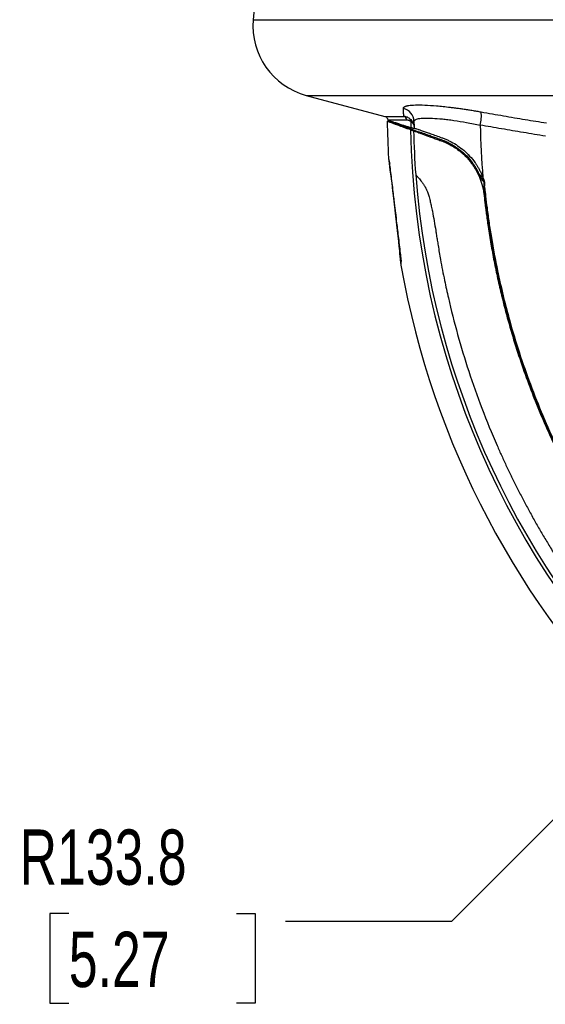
# Model space of a CAD drawing. Header units: millimetres. Extents: x 25 to 1092, y 25 to 838.
# Tile 11 of 50: x 393 to 473, y 233 to 384. Entities that reach past the tile are written whole.
import ezdxf

# ---------------------------------------------------------------- set-up
doc = ezdxf.new("R2010")
doc.units = ezdxf.units.MM
doc.header["$LTSCALE"] = 4
doc.layers.add('DIMENSIONS', color=140, linetype='Continuous', lineweight=25)
doc.styles.add('SLDTEXTSTYLE0', font='TXT', dxfattribs={"width": 0.7})
doc.dimstyles.new('SLDDIMSTYLE1', dxfattribs={"dimtxt": 8.632031, "dimasz": 13.208, "dimexe": 0, "dimexo": 0.0625, "dimgap": 2.158008, "dimtad": 0, "dimtih": 1, "dimtoh": 1, "dimrnd": 1e-09, "dimzin": 12, "dimdsep": 46, "dimtxsty": 'SLDTEXTSTYLE0', "dimsah": 1, "dimcen": 0, "dimadec": 0, "dimazin": 3, "dimtfac": 1, "dimtofl": 0, "dimtmove": 0, "dimatfit": 3, "dimfxl": 0, "dimfrac": 2, "dimtolj": 1, "dimtzin": 12, "dimarcsym": 0})

# ---------------------------------------------------------------- blocks, each defined once
blk = doc.blocks.new('_D_1')
at = {"layer": 'DIMENSIONS'}
for p, q in [((488.28, 275.3), (458.9, 245.92)), ((400.33, 247.14), (397.43, 247.14)), ((397.43, 247.14), (397.43, 233.42)), ((425.98, 247.14), (428.88, 247.14)), ((428.88, 247.14), (428.88, 233.42)), ((458.9, 245.92), (433.5, 245.92)), ((397.43, 233.42), (400.33, 233.42)), ((428.88, 233.42), (425.98, 233.42))]:
    blk.add_line(p, q, dxfattribs=at)
blk.add_solid([(488.28, 275.3), (477.5, 267.4), (480.38, 264.52)], dxfattribs=at)
at = {"layer": 'DIMENSIONS', "char_height": 8.467, "attachment_point": 1, "style": 'SLDTEXTSTYLE0'}
for s, insert in [('R133.8', (392.81, 259.99)), ('5.27', (400.33, 244.33))]:
    blk.add_mtext(s, dxfattribs=dict(at, insert=insert))

msp = doc.modelspace()

# ---------------------------------------------------------------- linework, layer by layer
for p, q in [((429.625, 396.075), (428.568, 383.995)), ((428.568, 383.995), (584.828, 383.995)), ((436.679, 372.411), (448.723, 369.184)), ((436.679, 372.411), (577.994, 372.411)), ((453.189, 367.314), (453.188, 367.387)), ((463.573, 360.039), (463.328, 360.029)), ((463.907, 359.37), (463.842, 359.372)), ((463.922, 358.884), (463.983, 358.885)), ((464.04, 355.948), (464.124, 356.048))]:
    msp.add_line(p, q)
at = {"flags": 128}
for points in [[(449.168, 368.611), (449.168, 368.602), (449.168, 368.593), (449.169, 368.583), (449.169, 368.574), (449.169, 368.565), (449.169, 368.556), (449.169, 368.547), (449.169, 368.537)], [(449.266, 362.81), (449.266, 362.811), (449.267, 362.802), (449.27, 362.778), (449.282, 362.689), (449.301, 362.545), (449.331, 362.319), (449.369, 362.03), (449.45, 361.409), (449.551, 360.63), (449.589, 360.33), (449.629, 360.015), (449.671, 359.687), (449.714, 359.343), (449.758, 358.986), (449.906, 357.784), (450.038, 356.689), (450.149, 355.759), (450.212, 355.218), (450.24, 354.98), (450.252, 354.875), (450.257, 354.828), (450.26, 354.808), (450.261, 354.799), (450.261, 354.795), (450.261, 354.793), (450.261, 354.793), (450.261, 354.792), (450.261, 354.792), (450.312, 354.35), (450.363, 353.91), (450.412, 353.47), (450.463, 353.023), (450.512, 352.576), (450.561, 352.136), (450.609, 351.704), (450.704, 350.83), (450.784, 350.078), (450.82, 349.743), (450.845, 349.505), (450.857, 349.388), (450.875, 349.216), (450.88, 349.173), (450.881, 349.163), (450.881, 349.16), (450.881, 349.159), (450.881, 349.159), (450.881, 349.159), (450.881, 349.159), (450.903, 348.944), (450.944, 348.557), (450.981, 348.199), (451.03, 347.72), (451.072, 347.309), (451.126, 346.774), (451.157, 346.467), (451.164, 346.398), (451.165, 346.385), (451.165, 346.384), (451.165, 346.384), (451.165, 346.384), (451.165, 346.384), (451.165, 346.384), (451.165, 346.384), (451.165, 346.384), (451.165, 346.384), (451.165, 346.384), (451.165, 346.384), (451.165, 346.384)], [(463.174, 360.357), (463.171, 360.357), (463.168, 360.357)], [(463.233, 360.204), (463.261, 360.156), (463.298, 360.116)]]:
    msp.add_lwpolyline(points, dxfattribs=at)
for centre, radius, start, end in [((439.526, 383.037), 11, 175, 255), ((451.083, 368.384), 2.088, 0.85195, 76.86306), ((457.516, 369.263), 5.972, 346.33293, 5.88517), ((582.922, 369.943), 133.847, 180.63867, 183.05503), ((451.442, 368.613), 0.596, 359.76048, 73.37953), ((452.141, 368.453), 0.551, 355.62853, 44.18978), ((583.007, 370.029), 130.327, 180.71119, 181.12893), ((583.007, 370.029), 129.847, 180.7123, 181.16603), ((582.922, 369.943), 130.327, 181.22255, 268.77745), ((582.922, 369.943), 129.847, 181.30486, 184.2837), ((583.007, 370.029), 119.708, 181.04182, 184.87679), ((463.53, 360.528), 0.4, 205.19579, 228.1604), ((582.922, 369.943), 129.847, 184.2837, 265.7163), ((462.419, 358.897), 1.5, 12.01645, 18.48545), ((468.911, 358.326), 4.979, 179.53463, 186.17668), ((582.922, 369.943), 133.847, 190.13831, 259.86141)]:
    msp.add_arc(centre, radius, start, end)
for points, knots in [([(451.558, 370.417), (451.558, 370.433), (451.559, 370.464), (451.573, 370.508), (451.596, 370.55), (451.629, 370.59), (451.672, 370.628), (451.725, 370.664), (451.789, 370.698), (451.862, 370.73), (451.945, 370.759), (452.037, 370.786), (452.14, 370.812), (452.252, 370.835), (452.6, 370.895), (453.345, 370.955), (454.785, 370.939), (456.575, 370.824), (458.175, 370.658), (459.345, 370.512), (460.001, 370.425), (460.67, 370.33), (461.35, 370.228), (462.043, 370.118), (462.745, 370.001), (463.219, 369.918), (463.457, 369.876)], [0, 0, 0, 0, 0.019593, 0.0391042, 0.058541, 0.0779105, 0.0972201, 0.1164772, 0.1356891, 0.1548631, 0.1740066, 0.193127, 0.2122316, 0.2313276, 0.2504222, 0.3757476, 0.4997947, 0.6248086, 0.749399, 0.7852527, 0.820968, 0.8566162, 0.8922697, 0.9280022, 0.9638876, 1, 1, 1, 1]), ([(451.612, 369.184), (451.61, 369.225), (451.606, 369.306), (451.6, 369.44), (451.593, 369.581), (451.586, 369.73), (451.579, 369.889), (451.572, 370.056), (451.565, 370.232), (451.56, 370.355), (451.558, 370.417)], [0, 0, 0, 0, 0.1230605, 0.2464965, 0.3704016, 0.4948659, 0.6199763, 0.7458161, 0.8724652, 1, 1, 1, 1]), ([(463.457, 369.876), (464.029, 369.774), (465.166, 369.572), (466.861, 369.278), (468.537, 368.992), (470.193, 368.715), (471.829, 368.447), (472.914, 368.274), (473.453, 368.188)], [0, 0, 0, 0, 0.1721124, 0.3419959, 0.5096856, 0.6752203, 0.8386428, 1, 1, 1, 1]), ([(448.723, 369.184), (448.723, 369.184), (448.966, 369.184), (449.933, 369.184), (450.656, 369.184), (451.612, 369.184)], [0, 0, 0, 0, 0.5, 0.5, 1, 1, 1, 1]), ([(448.724, 369.184), (448.783, 369.162), (448.906, 369.117), (449.05, 368.978), (449.148, 368.804), (449.162, 368.674), (449.168, 368.611)], [0, 0, 0, 0, 0.2432973, 0.5, 0.7567027, 1, 1, 1, 1]), ([(449.084, 368.452), (449.163, 368.423), (449.322, 368.365), (450.515, 367.931), (451.923, 367.418), (452.625, 367.163)], [0, 0, 0, 0, 0.3328417, 0.6670828, 1, 1, 1, 1]), ([(449.169, 368.537), (449.17, 368.539), (449.172, 368.543), (449.186, 368.545), (449.208, 368.544), (449.24, 368.54), (449.281, 368.532), (449.331, 368.521), (449.391, 368.507), (449.459, 368.489), (449.536, 368.468), (449.623, 368.444), (449.718, 368.417), (449.823, 368.386), (449.936, 368.352), (450.101, 368.302), (450.33, 368.231), (450.641, 368.134), (450.986, 368.024), (451.365, 367.901), (451.778, 367.767), (452.221, 367.622), (452.545, 367.515), (452.706, 367.461)], [0, 0, 0, 0, 0.03572825, 0.07145167, 0.10717096, 0.14288683, 0.17859997, 0.21431106, 0.25002082, 0.28572991, 0.32143904, 0.35714889, 0.39286013, 0.42857344, 0.46428948, 0.50000892, 0.57234111, 0.64436308, 0.71608005, 0.7874972, 0.85861962, 0.92945227, 1, 1, 1, 1]), ([(452.037, 368.611), (451.47, 368.611), (450.329, 368.611), (449.362, 368.611), (449.235, 368.611), (449.171, 368.611)], [0, 0, 0, 0, 0.3310542, 0.6652965, 1, 1, 1, 1]), ([(452.536, 368.837), (452.376, 368.962), (452.218, 369.039), (451.91, 369.145), (451.759, 369.173), (451.612, 369.184)], [0, 0, 0, 0, 0.5, 0.5, 1, 1, 1, 1]), ([(452.691, 368.411), (452.667, 368.427), (452.618, 368.46), (452.543, 368.5), (452.465, 368.535), (452.385, 368.562), (452.301, 368.584), (452.215, 368.6), (452.127, 368.609), (452.067, 368.61), (452.037, 368.611)], [0, 0, 0, 0, 0.1059162, 0.2170531, 0.3335463, 0.4555135, 0.5830577, 0.7162688, 0.8552262, 1, 1, 1, 1]), ([(452.536, 368.837), (452.751, 368.67), (452.909, 368.472), (453.123, 368.05), (453.179, 367.825), (453.184, 367.597)], [0, 0, 0, 0, 0.5, 0.5, 1, 1, 1, 1]), ([(452.691, 368.411), (452.719, 368.392), (452.777, 368.352), (452.856, 368.284), (452.931, 368.208), (452.999, 368.125), (453.061, 368.033), (453.118, 367.919), (453.169, 367.773), (453.178, 367.66), (453.184, 367.597)], [0, 0, 0, 0, 0.08900869, 0.18354352, 0.28362264, 0.38926132, 0.50047255, 0.62174506, 0.78825593, 1, 1, 1, 1]), ([(453.171, 368.415), (453.17, 368.515), (453.229, 368.601), (453.407, 368.708), (453.482, 368.741), (453.662, 368.798), (453.768, 368.824), (454.128, 368.888), (454.425, 368.914), (454.953, 368.931), (455.143, 368.932), (455.553, 368.927), (455.773, 368.92), (456.467, 368.887), (456.971, 368.848), (457.793, 368.765), (458.078, 368.733), (458.671, 368.661), (458.979, 368.62), (459.917, 368.486), (460.565, 368.382), (461.91, 368.141), (462.612, 368.003), (463.32, 367.852)], [0, 0, 0, 0, 0.125, 0.125, 0.1875, 0.1875, 0.25, 0.25, 0.375, 0.375, 0.4375, 0.4375, 0.5, 0.5, 0.625, 0.625, 0.6875, 0.6875, 0.75, 0.75, 0.875, 0.875, 1, 1, 1, 1]), ([(452.625, 367.163), (452.656, 367.151), (452.719, 367.129), (452.8, 367.099), (452.873, 367.072), (452.936, 367.049), (452.99, 367.03), (453.033, 367.014), (453.067, 367.002), (453.091, 366.993), (453.106, 366.988), (453.108, 366.987), (453.109, 366.987)], [0, 0, 0, 0, 0.1011207, 0.20166549, 0.30175496, 0.40151138, 0.50105825, 0.60051982, 0.70002069, 0.7996853, 0.89963748, 1, 1, 1, 1]), ([(453.189, 367.314), (453.188, 367.314), (453.186, 367.313), (453.172, 367.315), (453.148, 367.321), (453.114, 367.331), (453.071, 367.344), (453.017, 367.36), (452.955, 367.38), (452.882, 367.403), (452.8, 367.43), (452.737, 367.451), (452.706, 367.461)], [0, 0, 0, 0, 0.0987092, 0.1976645, 0.2968811, 0.3963747, 0.4961603, 0.5962533, 0.6966687, 0.7974216, 0.8985271, 1, 1, 1, 1]), ([(453.109, 366.987), (453.11, 366.986), (453.112, 366.986), (453.126, 366.981), (453.148, 366.972), (453.179, 366.961), (453.22, 366.946), (453.302, 366.916), (453.46, 366.859), (453.741, 366.756), (454.099, 366.626), (454.675, 366.416), (455.398, 366.153), (456.254, 365.842), (456.842, 365.627), (457.341, 365.447), (457.724, 365.303), (458.108, 365.137), (458.621, 364.89), (459.273, 364.522), (459.917, 364.077), (460.423, 363.671), (460.796, 363.339), (461.166, 362.978), (461.401, 362.716), (461.52, 362.583)], [0, 0, 0, 0, 0.0208553, 0.0416578, 0.0624238, 0.0831698, 0.1039122, 0.1246675, 0.1872695, 0.2499505, 0.312316, 0.3746793, 0.4995734, 0.5621518, 0.6253308, 0.6569955, 0.6881979, 0.7190087, 0.7495024, 0.810055, 0.8721875, 0.9030113, 0.9345551, 0.9668685, 1, 1, 1, 1]), ([(453.188, 367.387), (453.189, 367.387), (453.19, 367.389), (453.206, 367.387), (453.231, 367.381), (453.266, 367.372), (453.311, 367.359), (453.366, 367.343), (453.485, 367.306), (453.719, 367.23), (454.147, 367.087), (454.69, 366.901), (455.345, 366.672), (456.102, 366.403), (456.809, 366.147), (457.418, 365.922), (457.9, 365.746), (458.395, 365.535), (459.052, 365.212), (459.878, 364.717), (460.829, 363.987), (461.73, 363.111), (462.359, 362.337), (462.783, 361.713), (463.037, 361.301), (463.284, 360.853), (463.522, 360.369), (463.662, 360.027), (463.733, 359.852)], [0, 0, 0, 0, 0.0179161, 0.0357724, 0.0535842, 0.071367, 0.0891363, 0.1069078, 0.124697, 0.1873226, 0.2497334, 0.3119186, 0.37407, 0.4365375, 0.4990146, 0.5294717, 0.5612097, 0.5939635, 0.6240632, 0.6853372, 0.7491478, 0.8090564, 0.8743476, 0.8968385, 0.9206312, 0.9457419, 0.9721901, 1, 1, 1, 1]), ([(454.044, 366.782), (454.051, 366.783), (454.075, 366.777), (454.16, 366.752), (454.221, 366.733), (454.462, 366.654), (454.693, 366.576), (455.155, 366.415), (455.327, 366.355), (455.703, 366.221), (455.906, 366.149), (456.344, 365.99), (456.581, 365.904), (456.957, 365.766), (457.085, 365.718), (457.282, 365.645), (457.348, 365.62), (457.482, 365.57), (457.548, 365.546), (457.618, 365.519)], [0, 0, 0, 0, 0.125, 0.125, 0.25, 0.25, 0.5, 0.5, 0.625, 0.625, 0.75, 0.75, 0.875, 0.875, 0.9375, 0.9375, 0.96875, 0.96875, 1, 1, 1, 1]), ([(454.443, 366.501), (454.385, 366.564), (454.272, 366.686), (454.118, 366.751), (454.044, 366.782)], [0, 0, 0, 0, 0.5134168, 1, 1, 1, 1]), ([(473.31, 366.168), (472.742, 366.258), (471.612, 366.438), (469.925, 366.714), (468.252, 366.994), (466.595, 367.277), (464.952, 367.563), (463.862, 367.756), (463.32, 367.852)], [0, 0, 0, 0, 0.1699274, 0.3385563, 0.5058823, 0.6719011, 0.8366084, 1, 1, 1, 1]), ([(457.618, 365.519), (457.637, 365.512), (457.658, 365.504), (457.698, 365.488), (457.759, 365.465), (457.819, 365.441), (457.94, 365.391), (458.021, 365.357), (458.103, 365.321)], [0, 0, 0, 0, 0.125, 0.125, 0.25, 0.5, 0.5, 1, 1, 1, 1]), ([(458.103, 365.321), (458.873, 364.982), (459.589, 364.55), (460.6, 363.749), (460.93, 363.453), (461.547, 362.82), (461.835, 362.484), (462.103, 362.127)], [0, 0, 0, 0, 0.5, 0.5, 0.75, 0.75, 1, 1, 1, 1]), ([(458.103, 365.321), (458.124, 365.306), (458.167, 365.275), (458.204, 365.187), (458.209, 365.102), (458.211, 365.065)], [0, 0, 0, 0, 0.3452193, 0.719958, 1, 1, 1, 1]), ([(449.266, 362.812), (449.275, 362.72), (449.294, 362.539), (449.406, 362.18), (449.462, 362.004)], [0, 0, 0, 0, 0.5092733, 1, 1, 1, 1]), ([(449.357, 362.404), (449.378, 362.228), (449.418, 361.891), (449.57, 360.668), (449.733, 359.349), (449.891, 358.049), (450.031, 356.882), (450.148, 355.896), (450.242, 355.108), (450.364, 354.113), (450.5, 353.006), (450.66, 351.69), (450.807, 350.449), (450.959, 349.134), (451.1, 347.869), (451.184, 347.156), (451.218, 346.917), (451.222, 346.955), (451.223, 346.961)], [0, 0, 0, 0, 0.09606169, 0.18318354, 0.26105386, 0.32898322, 0.38700841, 0.43453985, 0.47173996, 0.49979948, 0.5770301, 0.63079518, 0.69504617, 0.76869043, 0.85178546, 0.94313582, 0.99208365, 1, 1, 1, 1]), ([(461.52, 362.583), (461.578, 362.515), (461.695, 362.377), (461.867, 362.161), (462.038, 361.933), (462.207, 361.693), (462.374, 361.441), (462.538, 361.177), (462.697, 360.901), (462.852, 360.612), (463.136, 360.034), (463.512, 359.091), (463.744, 358.167), (463.845, 357.563), (463.884, 357.305), (463.924, 356.931), (463.978, 356.442), (464.048, 355.836), (464.136, 355.115), (464.243, 354.278), (464.372, 353.323), (464.597, 351.765), (464.938, 349.643), (465.423, 347.001), (465.969, 344.363), (466.672, 341.318), (467.57, 337.866), (468.711, 334.014), (469.991, 330.17), (471.184, 326.957), (472.518, 323.633), (474.322, 319.477), (477.392, 313.241), (482.115, 305.089), (488.994, 295.346), (498.05, 285.106), (508.351, 275.984), (518.321, 268.962), (526.809, 264.088), (533.485, 260.862), (538.606, 258.708), (542.799, 257.135), (546.744, 255.809), (550.699, 254.631), (553.935, 253.786), (556.632, 253.152), (558.986, 252.643), (561.929, 252.075), (564.492, 251.654), (566.421, 251.377), (567.472, 251.236), (568.375, 251.122), (569.131, 251.033), (569.74, 250.963), (570.203, 250.916), (570.519, 250.871), (571, 250.79), (571.664, 250.639), (572.519, 250.359), (573.232, 250.055), (573.825, 249.753), (574.317, 249.465), (574.768, 249.166), (575.183, 248.86), (575.437, 248.646), (575.561, 248.542)], [0, 0, 0, 0, 0.0015593, 0.003164, 0.0048144, 0.006511, 0.0082542, 0.0100444, 0.0118819, 0.0137669, 0.0156996, 0.0229803, 0.0311912, 0.0320224, 0.033516, 0.0356723, 0.0384941, 0.0419847, 0.0461476, 0.0509867, 0.0565068, 0.0627132, 0.0780667, 0.0934645, 0.1089036, 0.1243789, 0.1472066, 0.1702364, 0.1934578, 0.2168614, 0.2291661, 0.2550468, 0.2947673, 0.3486344, 0.416899, 0.4995514, 0.5831376, 0.6529324, 0.7089, 0.7512764, 0.7803702, 0.8044139, 0.8282704, 0.8519297, 0.8753801, 0.8857594, 0.8995864, 0.9167947, 0.9372997, 0.9442424, 0.9503174, 0.9555319, 0.9598926, 0.9634048, 0.9660731, 0.9679021, 0.9688928, 0.9744487, 0.9796014, 0.9843517, 0.9877839, 0.991063, 0.9941906, 0.9971688, 1, 1, 1, 1]), ([(462.103, 362.126), (462.087, 362.147), (462.054, 362.191), (462.002, 362.252), (461.947, 362.31), (461.893, 362.356), (461.837, 362.395), (461.777, 362.425), (461.717, 362.441), (461.677, 362.443), (461.661, 362.443)], [0, 0, 0, 0, 0.11195158, 0.23305094, 0.36251913, 0.49917762, 0.60637711, 0.74925519, 0.90017042, 1, 1, 1, 1]), ([(462.523, 361.523), (462.51, 361.543), (462.478, 361.592), (462.426, 361.671), (462.371, 361.753), (462.309, 361.843), (462.242, 361.939), (462.168, 362.04), (462.124, 362.099), (462.103, 362.126)], [0, 0, 0, 0, 0.100886, 0.2497093, 0.3918796, 0.4993878, 0.687904, 0.855228, 1, 1, 1, 1]), ([(462.693, 361.246), (462.665, 361.293), (462.61, 361.385), (462.552, 361.477), (462.523, 361.523)], [0, 0, 0, 0, 0.5024683, 1, 1, 1, 1]), ([(463.233, 360.204), (463.208, 360.261), (463.157, 360.374), (463.074, 360.545), (462.987, 360.718), (462.894, 360.893), (462.797, 361.07), (462.728, 361.187), (462.693, 361.246)], [0, 0, 0, 0, 0.1651489, 0.3305753, 0.4965285, 0.6632555, 0.8309997, 1, 1, 1, 1]), ([(463.348, 359.884), (463.316, 359.965), (463.254, 360.119), (463.156, 360.344), (463.035, 360.608), (462.887, 360.907), (462.756, 361.136), (462.693, 361.246)], [0, 0, 0, 0, 0.18021714, 0.34568775, 0.49647887, 0.75836126, 1, 1, 1, 1]), ([(463.328, 360.029), (463.285, 360.129), (463.246, 360.214), (463.191, 360.327), (463.176, 360.357), (463.174, 360.357)], [0, 0, 0, 0, 0.5, 0.5, 1, 1, 1, 1]), ([(453.438, 360.245), (453.439, 360.244), (453.44, 360.243), (453.448, 360.234), (453.46, 360.22), (453.478, 360.2), (453.502, 360.174), (453.549, 360.122), (453.637, 360.025), (453.793, 359.851), (453.987, 359.627), (454.219, 359.345), (454.477, 359.008), (454.688, 358.699), (454.827, 358.476), (454.899, 358.356), (454.967, 358.233), (455.055, 358.057), (455.161, 357.809), (455.313, 357.395), (455.491, 356.824), (455.671, 356.136), (455.836, 355.401), (456.033, 354.428), (456.26, 353.183), (456.46, 351.964), (456.617, 350.977), (456.738, 350.213), (456.936, 348.965), (457.29, 346.906), (457.808, 344.23), (458.643, 340.401), (459.821, 335.751), (461.528, 330.107), (463.539, 324.427), (465.296, 320.128), (466.607, 317.184), (467.35, 315.576), (468.124, 313.96), (468.93, 312.336), (469.769, 310.705), (470.641, 309.068), (471.547, 307.425), (472.488, 305.777), (473.464, 304.126), (474.476, 302.472), (475.524, 300.816), (476.608, 299.159), (477.73, 297.503), (478.889, 295.848), (480.086, 294.195), (481.321, 292.546), (482.595, 290.901), (483.908, 289.263), (485.26, 287.631), (486.651, 286.008), (488.082, 284.394), (489.553, 282.792), (491.061, 281.201), (492.094, 280.157), (492.612, 279.634)], [0, 0, 0, 0, 0.0025899, 0.005186, 0.0077898, 0.0104029, 0.0130267, 0.0156629, 0.0234573, 0.0311641, 0.0391137, 0.0467655, 0.0547935, 0.0623489, 0.0644458, 0.0662618, 0.0682796, 0.0701498, 0.073879, 0.0780164, 0.0854272, 0.0937464, 0.1010069, 0.1094689, 0.1252001, 0.140908, 0.1483055, 0.1566167, 0.1652012, 0.1880395, 0.2222817, 0.2508278, 0.3112076, 0.3729722, 0.4360909, 0.5005253, 0.5188491, 0.5373961, 0.556166, 0.5751585, 0.5943729, 0.6138087, 0.6334651, 0.6533413, 0.6734362, 0.6937487, 0.7142776, 0.7350214, 0.7559785, 0.7771474, 0.7985262, 0.8201128, 0.8419052, 0.863901, 0.8860979, 0.9084931, 0.9310839, 0.9538675, 0.9768406, 1, 1, 1, 1]), ([(463.295, 360.178), (463.293, 360.178), (463.286, 360.176), (463.291, 360.15), (463.307, 360.094), (463.331, 360.034), (463.344, 360.001)], [0, 0, 0, 0, 0.0436376, 0.3153479, 0.6337498, 1, 1, 1, 1]), ([(463.328, 360.029), (463.339, 360.005), (463.361, 359.957), (463.4, 359.882), (463.43, 359.833), (463.446, 359.808)], [0, 0, 0, 0, 0.3253939, 0.6580437, 1, 1, 1, 1]), ([(463.329, 359.973), (463.334, 359.956), (463.343, 359.925), (463.347, 359.897), (463.348, 359.884)], [0, 0, 0, 0, 0.5249471, 1, 1, 1, 1]), ([(463.329, 359.973), (463.335, 359.958), (463.343, 359.94), (463.358, 359.907), (463.367, 359.89), (463.393, 359.84), (463.411, 359.807), (463.473, 359.706), (463.521, 359.64), (463.689, 359.451), (463.828, 359.342), (463.983, 359.262)], [0, 0, 0, 0, 0.0625, 0.0625, 0.125, 0.125, 0.25, 0.25, 0.5, 0.5, 1, 1, 1, 1]), ([(463.875, 359.184), (463.871, 359.185), (463.776, 359.209), (463.577, 359.426), (463.439, 359.702), (463.348, 359.884)], [0, 0, 0, 0, 0.0138954, 0.3523452, 1, 1, 1, 1]), ([(463.849, 359.346), (463.776, 359.559), (463.707, 359.735), (463.632, 359.915), (463.612, 359.961), (463.583, 360.023), (463.575, 360.039), (463.573, 360.039)], [0, 0, 0, 0, 0.5, 0.5, 0.75, 0.75, 1, 1, 1, 1]), ([(463.733, 359.852), (463.764, 359.772), (463.825, 359.613), (463.88, 359.451), (463.907, 359.37)], [0, 0, 0, 0, 0.500432, 1, 1, 1, 1]), ([(463.907, 359.37), (463.919, 359.331), (463.943, 359.252), (463.967, 359.131), (463.982, 359.008), (463.983, 358.926), (463.983, 358.885)], [0, 0, 0, 0, 0.2509438, 0.5000545, 0.7491376, 1, 1, 1, 1]), ([(463.955, 357.707), (463.996, 357.335), (464.078, 356.582), (464.217, 355.443), (464.367, 354.282), (464.532, 353.101), (464.712, 351.9), (464.906, 350.678), (465.117, 349.436), (465.344, 348.174), (465.589, 346.892), (465.853, 345.591), (466.135, 344.27), (466.437, 342.931), (466.76, 341.572), (467.104, 340.195), (467.601, 338.306), (468.531, 335.014), (470.325, 329.46), (473.502, 321.368), (477.83, 312.603), (482.944, 304.152), (488.201, 296.79), (494.012, 289.827), (500.232, 283.437), (507.095, 277.343), (514.966, 271.368), (524.497, 265.395), (533.314, 261.02), (540.622, 258.061), (545.707, 256.267), (550.657, 254.761), (554.712, 253.715), (557.854, 253.008), (560.079, 252.553), (562.158, 252.167), (564.087, 251.842), (565.698, 251.596), (567.021, 251.411), (568.084, 251.273), (569.084, 251.154), (570.021, 251.048), (570.889, 250.934), (571.676, 250.765), (572.378, 250.552), (572.999, 250.313), (573.542, 250.061), (574.013, 249.81), (574.416, 249.567), (574.756, 249.341), (575.036, 249.139), (575.262, 248.965), (575.436, 248.823), (575.56, 248.717), (575.627, 248.657), (575.653, 248.634)], [0, 0, 0, 0, 0.0066566, 0.0134459, 0.0203679, 0.0274226, 0.0346101, 0.0419305, 0.049384, 0.056971, 0.0646919, 0.0725471, 0.0805372, 0.0886629, 0.0969251, 0.1053245, 0.1138623, 0.1315932, 0.1660327, 0.2174107, 0.2857808, 0.3392609, 0.3925931, 0.4461826, 0.5000956, 0.5507231, 0.6089733, 0.6752867, 0.7501031, 0.7833169, 0.8151936, 0.8457758, 0.8751401, 0.8894981, 0.9029369, 0.9154478, 0.9270244, 0.9376624, 0.9443844, 0.9507248, 0.9566842, 0.9622705, 0.96747, 0.9722572, 0.9766478, 0.9806572, 0.9842928, 0.9875578, 0.9904526, 0.9929765, 0.9951287, 0.9969078, 0.9983132, 0.9993441, 1, 1, 1, 1]), ([(464.009, 358.141), (464, 358.234), (463.983, 358.422), (463.982, 358.611), (463.982, 358.707)], [0, 0, 0, 0, 0.4946633, 1, 1, 1, 1]), ([(464.009, 358.141), (464.05, 357.759), (464.157, 356.765), (464.368, 355.016), (464.658, 352.905), (465.158, 349.692), (466.095, 344.662), (467.928, 337.109), (470.86, 328.078), (474.881, 318.605), (479.691, 309.514), (485.256, 300.877), (491.55, 292.761), (498.525, 285.197), (506.085, 278.27), (514.234, 272.004), (522.892, 266.479), (531.439, 262.01), (541.059, 257.881), (550.653, 254.727), (558.477, 252.933), (563.451, 252.038), (565.894, 251.662), (568.051, 251.378), (569.097, 251.256), (569.849, 251.17), (570.323, 251.107), (570.753, 251.039), (571.166, 250.962), (571.432, 250.9), (571.561, 250.87)], [0, 0, 0, 0, 0.0070182, 0.0182338, 0.0321335, 0.0458948, 0.0775466, 0.1254426, 0.1875835, 0.2505542, 0.3129317, 0.3750012, 0.4377635, 0.5000577, 0.5624794, 0.6245925, 0.6873543, 0.7496193, 0.8003116, 0.8782021, 0.9334689, 0.9466118, 0.9704022, 0.978536, 0.9862993, 0.9896317, 0.9923315, 0.9950217, 0.9975768, 1, 1, 1, 1]), ([(575.653, 248.634), (575.561, 248.71), (575.331, 248.898), (574.902, 249.22), (574.304, 249.617), (573.427, 250.104), (572.349, 250.553), (571.298, 250.838), (570.581, 250.964), (570.147, 251.016), (569.749, 251.057), (569.204, 251.12), (568.379, 251.217), (567.253, 251.36), (564.895, 251.686), (560.949, 252.332), (554.072, 253.771), (545.368, 256.231), (535.51, 259.979), (526.021, 264.581), (516.972, 269.997), (509.323, 275.546), (503.957, 280.083), (500.086, 283.656), (496.813, 286.904), (493.15, 290.876), (489.757, 294.908), (486.517, 299.121), (481.544, 306.192), (477.134, 313.817), (473.808, 320.931), (472.426, 324.161), (470.461, 329.048), (468.484, 334.877), (466.67, 341.663), (465.534, 346.809), (464.777, 351.135), (464.349, 354.178), (464.158, 355.703), (464.059, 356.575), (464.01, 357.011), (463.986, 357.23)], [0, 0, 0, 0, 0.0022592, 0.0056193, 0.0100752, 0.0156208, 0.0241029, 0.0312506, 0.0351604, 0.0371122, 0.0390642, 0.042293, 0.0468757, 0.053848, 0.0625048, 0.0892308, 0.1250128, 0.1875078, 0.2500021, 0.3124962, 0.374989, 0.4374839, 0.480455, 0.4999917, 0.5312467, 0.5625018, 0.5961275, 0.625009, 0.6570784, 0.7499689, 0.781224, 0.7968519, 0.8124793, 0.8749752, 0.9062312, 0.9374864, 0.9687419, 0.9843709, 0.9921853, 0.9960926, 1, 1, 1, 1]), ([(451.162, 347.202), (451.152, 347.02), (451.131, 346.649), (451.154, 346.473), (451.165, 346.383)], [0, 0, 0, 0, 0.4894987, 1, 1, 1, 1])]:
    msp.add_open_spline(points, degree=3, knots=knots)
for points in [[(449.169, 368.537), (450.791, 367.947), (452.42, 367.369), (454.044, 366.782)], [(463.168, 360.357), (463.166, 360.357), (463.192, 360.299), (463.233, 360.204)], [(463.233, 360.204), (463.262, 360.138), (463.294, 360.06), (463.328, 359.973)], [(463.842, 359.372), (463.841, 359.372), (463.843, 359.364), (463.849, 359.346)], [(463.887, 359.209), (463.875, 359.261), (463.863, 359.306), (463.849, 359.346)], [(463.922, 358.884), (463.923, 359.001), (463.909, 359.109), (463.887, 359.209)], [(463.92, 358.477), (463.921, 358.615), (463.922, 358.751), (463.922, 358.884)], [(463.983, 358.885), (463.983, 358.826), (463.982, 358.766), (463.982, 358.707)], [(463.925, 358.068), (463.92, 358.205), (463.919, 358.341), (463.92, 358.477)], [(463.932, 358.367), (463.928, 358.404), (463.924, 358.441), (463.92, 358.477)], [(463.984, 357.25), (463.953, 357.52), (463.933, 357.793), (463.925, 358.068)], [(463.932, 358.367), (463.929, 358.306), (463.926, 358.237), (463.926, 358.151)], [(463.926, 358.151), (463.929, 358), (463.939, 357.852), (463.954, 357.707)], [(463.986, 357.23), (463.952, 357.535), (463.932, 357.842), (463.926, 358.151)], [(463.982, 358.707), (463.965, 358.592), (463.948, 358.479), (463.932, 358.367)], [(463.954, 357.707), (463.955, 357.744), (463.958, 357.77), (463.961, 357.791)], [(463.961, 357.791), (463.977, 357.906), (463.993, 358.023), (464.009, 358.141)], [(463.984, 357.25), (463.985, 357.243), (463.986, 357.236), (463.986, 357.23)]]:
    msp.add_open_spline(points, degree=3)

# ---------------------------------------------------------------- dimensions: what is measured, and where the dimension line sits
at = {"layer": 'DIMENSIONS'}
dim = msp.add_radius_dim(center=(582.922, 369.943), mpoint=(488.278, 275.3), dimstyle='SLDDIMSTYLE1', dxfattribs=at)
dim.commit()
dim.dimension.update_dxf_attribs({"geometry": '_D_1', "text_midpoint": (413.158, 245.923), "dimtype": 164})

doc.saveas('drawing.dxf')
